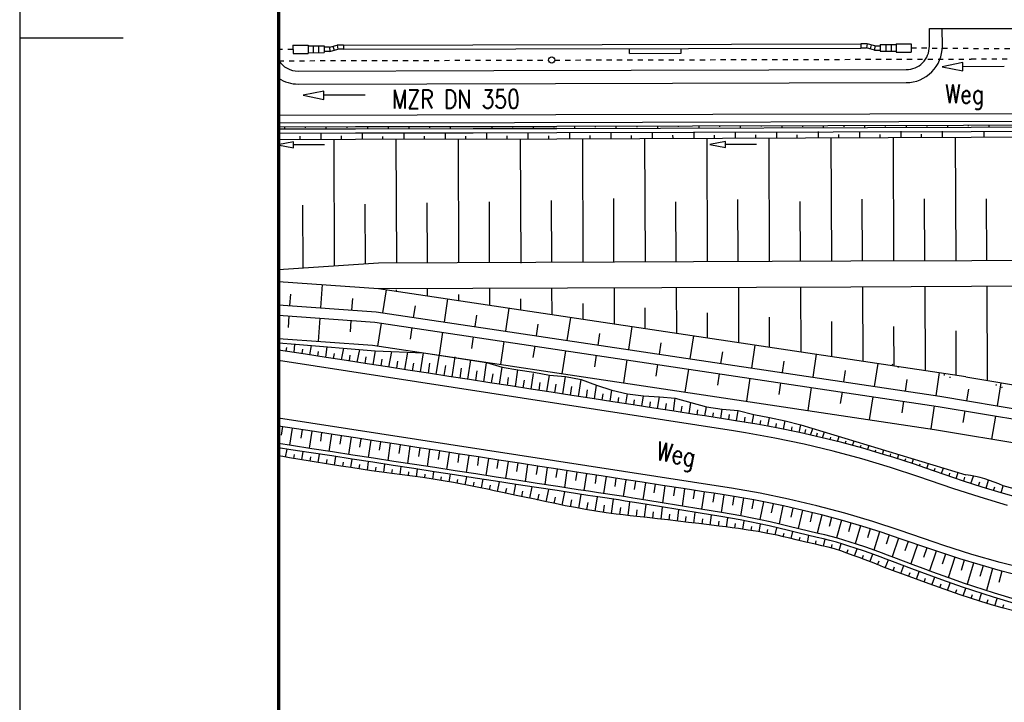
# Model space of a CAD drawing. Extents: x 0 to 1135, y 0 to 420.
# Tile 2 of 61: x 0 to 95, y 84 to 150. Entities that reach past the tile are written whole.
import ezdxf

# ---------------------------------------------------------------- set-up
doc = ezdxf.new("R2010")
doc.units = 0
doc.header["$LTSCALE"] = 2
doc.header["$MEASUREMENT"] = 0
for name, pattern in [('ACAD_ISO03W100', [0.5, 0.25, -0.25]), ('AUSGEZOGEN', [0]), ('PUNKTX2', [0.5, 0, -0.5]), ('STRICHLINIEX2', [0.5, 0.25, -0.25])]:
    doc.linetypes.add(name, pattern=pattern)
for name, color, linetype in [('ABKOMMENSSCHUTZWALL_AN_ZUFAHRT', 15, 'CONTINUOUS'), ('BOESCHG', 8, 'AUSGEZOGEN'), ('Boeschungen', 15, 'CONTINUOUS'), ('GRABEN', 8, 'AUSGEZOGEN'), ('HANGVERDÜBELUNG', 15, 'CONTINUOUS'), ('Kabelanlagen', 15, 'CONTINUOUS'), ('RAHMEN', 250, 'AUSGEZOGEN'), ('SCHRIFT', 8, 'AUSGEZOGEN'), ('Tiefenentwaesserung', 15, 'CONTINUOUS'), ('Wegböschungen', 15, 'CONTINUOUS'), ('Wege', 15, 'CONTINUOUS')]:
    doc.layers.add(name, color=color, linetype=linetype)
doc.styles.add('ROMANS', font='romans.shx', dxfattribs={"width": 0.8})

msp = doc.modelspace()

# ---------------------------------------------------------------- linework, layer by layer
at = {"layer": 'ABKOMMENSSCHUTZWALL_AN_ZUFAHRT', "linetype": 'Continuous'}
for p, q in [((25, 124.972), (34.655, 124.284)), ((29.087, 122.425), (29.246, 124.669)), ((26.094, 122.638), (26.174, 123.76)), ((35.066, 121.948), (35.4, 124.173)), ((25, 122.716), (34.408, 122.046)), ((32.079, 122.212), (32.159, 123.334)), ((41, 121.059), (41.333, 123.284)), ((25, 121.713), (34.298, 121.052)), ((34.408, 122.046), (88.821, 113.895)), ((38.033, 121.503), (38.2, 122.616)), ((43.967, 120.614), (44.134, 121.727)), ((46.934, 120.17), (47.267, 122.395)), ((25.944, 120.521), (26.023, 121.641)), ((28.856, 119.188), (29.016, 121.428)), ((31.928, 120.095), (32.008, 121.215)), ((34.298, 121.052), (88.665, 112.907)), ((34.585, 118.733), (34.918, 120.959)), ((49.901, 119.725), (50.067, 120.838)), ((52.868, 119.281), (53.201, 121.506)), ((37.718, 119.402), (37.885, 120.514)), ((40.519, 117.845), (40.852, 120.07)), ((55.835, 118.836), (56.001, 119.949)), ((58.802, 118.392), (59.135, 120.617)), ((25, 119.458), (34.051, 118.813)), ((43.652, 118.513), (43.819, 119.625)), ((46.452, 116.956), (46.786, 119.181)), ((61.768, 117.948), (61.935, 119.06)), ((64.735, 117.503), (65.069, 119.728)), ((70.669, 116.614), (71.002, 118.839)), ((34.051, 118.813), (88.314, 110.685)), ((49.586, 117.624), (49.753, 118.736)), ((52.386, 116.067), (52.72, 118.292)), ((67.702, 117.059), (67.869, 118.171)), ((76.603, 115.725), (76.936, 117.95)), ((55.52, 116.735), (55.686, 117.847)), ((58.32, 115.178), (58.653, 117.403)), ((61.454, 115.846), (61.62, 116.959)), ((73.636, 116.17), (73.803, 117.282)), ((82.537, 114.836), (82.87, 117.062)), ((64.254, 114.289), (64.587, 116.514)), ((67.387, 114.957), (67.554, 116.07)), ((79.57, 115.281), (79.736, 116.393)), ((88.47, 113.947), (88.804, 116.173)), ((70.188, 113.4), (70.521, 115.625)), ((73.321, 114.068), (73.488, 115.181)), ((85.504, 114.392), (85.67, 115.504)), ((94.399, 112.966), (94.768, 115.185)), ((76.121, 112.511), (76.455, 114.736)), ((79.255, 113.179), (79.422, 114.292)), ((91.439, 113.459), (91.624, 114.568)), ((82.055, 111.622), (82.389, 113.847)), ((85.189, 112.29), (85.355, 113.403)), ((88.821, 113.895), (118.446, 108.959)), ((87.989, 110.733), (88.322, 112.958)), ((88.665, 112.907), (118.282, 107.972)), ((91.09, 111.363), (91.275, 112.472)), ((93.864, 109.76), (94.234, 111.979)), ((88.314, 110.685), (117.912, 105.753))]:
    msp.add_line(p, q, dxfattribs=at)
at = {"layer": 'BOESCHG'}
msp.add_lwpolyline([(77.836, 187.531, -0.001412), (78.977, 187.584, -0.003834), (79.398, 187.599, -0.000011), (82.003, 187.672, -0.00032), (82.092, 187.674, -0.000187), (88.099, 187.833, 0.000449), (94.107, 187.991, 0.000027), (94.274, 187.996, 0.000001), (102.177, 188.212, 0.000121), (109.368, 188.41, -0.000076), (120.763, 188.726, -0.024953), (143.113, 188.225, 0.01921), (172.128, 187.243, 0.011672), (187.002, 187.658, -0.018262), (196.514, 187.798, -0.010757), (206.169, 187.38, 0.012049), (214.79, 187.028, 0.001472), (222.97, 186.916, 0.003103), (226.851, 186.899, 0.004886), (237.847, 187.025, -0.004363), (250.159, 187.178, -0.002612), (270.408, 187.149, 0.002576), (290.937, 187.118, 0.00157)], format="xyb", dxfattribs=at)
at = {"layer": 'Boeschungen', "linetype": 'Continuous'}
for p, q in [((25, 126.123), (34.645, 126.784)), ((36.381, 124.026), (36.38, 124.158)), ((39.382, 123.576), (39.379, 124.303)), ((42.384, 123.126), (42.382, 123.721)), ((45.386, 122.677), (45.379, 124.327)), ((51.39, 121.777), (51.379, 124.35)), ((48.388, 122.227), (48.384, 123.283))]:
    msp.add_line(p, q, dxfattribs=at)
for points in [[(25, 139.896), (32.418, 139.926)], [(25.568, 139.849), (25.568, 139.699)], [(27.568, 139.906), (27.568, 139.806)], [(29.568, 139.914), (29.568, 139.714)], [(31.568, 139.921), (31.568, 139.821)], [(32.418, 139.926), (43.785, 139.94)], [(32.418, 139.726), (43.785, 139.74)], [(33.568, 139.927), (33.568, 139.73)], [(35.568, 139.888), (35.568, 139.788)], [(37.568, 139.896), (37.568, 139.746)], [(39.568, 139.904), (39.568, 139.804)], [(41.568, 139.912), (41.569, 139.712)], [(43.785, 139.94), (51.868, 139.95)], [(43.785, 139.74), (51.868, 139.75)], [(45.568, 139.928), (45.569, 139.728)], [(47.568, 139.936), (47.568, 139.836)], [(49.568, 139.943), (49.568, 139.743)], [(51.568, 139.951), (51.568, 139.851)], [(51.868, 139.953), (117.264, 140.127)], [(51.868, 139.753), (91.868, 139.859)], [(53.568, 139.959), (53.568, 139.759)], [(55.568, 139.967), (55.568, 139.867)], [(57.568, 139.975), (57.568, 139.775)], [(59.568, 139.983), (59.568, 139.883)], [(61.568, 139.941), (61.568, 139.791)], [(63.568, 139.949), (63.568, 139.899)], [(65.568, 139.957), (65.568, 139.807)], [(67.568, 139.965), (67.568, 139.915)], [(69.568, 139.972), (69.568, 139.822)], [(71.568, 139.98), (71.568, 139.93)], [(73.568, 139.988), (73.568, 139.838)], [(75.568, 139.996), (75.568, 139.896)], [(77.568, 140.004), (77.568, 139.854)], [(79.568, 140.012), (79.568, 139.912)], [(81.568, 140.02), (81.568, 139.87)], [(83.568, 140.028), (83.568, 139.928)], [(85.568, 140.036), (85.568, 139.842)], [(87.568, 140.044), (87.568, 139.944)], [(89.568, 140.053), (89.568, 139.853)], [(91.568, 140.061), (91.568, 139.961)], [(91.868, 139.861), (117.265, 139.961)], [(93.568, 140.071), (93.568, 139.871)], [(25, 139.696), (32.418, 139.726)], [(25, 139.296), (32.42, 139.326)], [(25.07, 139.297), (25.072, 138.697)], [(27.072, 138.705), (27.071, 139.004)], [(29.07, 139.312), (29.072, 138.712)], [(31.072, 138.719), (31.071, 139.019)], [(32.42, 139.326), (43.786, 139.34)], [(33.07, 139.328), (33.073, 138.678)], [(35.073, 138.686), (35.071, 138.986)], [(37.07, 139.344), (37.073, 138.694)], [(39.073, 138.702), (39.071, 139.002)], [(41.07, 139.31), (41.073, 138.71)], [(43.073, 138.718), (43.071, 139.018)], [(43.786, 139.34), (51.87, 139.35)], [(45.07, 139.326), (45.072, 138.726)], [(47.072, 138.734), (47.071, 139.034)], [(49.07, 139.341), (49.072, 138.741)], [(51.072, 138.749), (51.071, 139.049)], [(51.87, 139.353), (91.87, 139.459)], [(51.872, 138.753), (91.872, 138.911)], [(53.07, 139.357), (53.072, 138.757)], [(55.072, 138.765), (55.071, 139.065)], [(57.07, 139.373), (57.072, 138.773)], [(59.072, 138.781), (59.071, 139.081)], [(60.322, 138.786), (60.369, 126.886)], [(61.07, 139.389), (61.072, 138.789)], [(63.072, 138.797), (63.071, 139.097)], [(65.07, 139.405), (65.072, 138.805)], [(66.322, 138.81), (66.369, 126.91)], [(67.072, 138.813), (67.071, 139.113)], [(69.07, 139.42), (69.072, 138.82)], [(71.072, 138.828), (71.071, 139.128)], [(72.322, 138.833), (72.369, 126.933)], [(73.07, 139.436), (73.072, 138.836)], [(75.072, 138.844), (75.071, 139.144)], [(77.07, 139.452), (77.072, 138.852)], [(78.322, 138.857), (78.369, 126.957)], [(79.072, 138.86), (79.071, 139.16)], [(81.07, 139.468), (81.072, 138.868)], [(83.072, 138.876), (83.071, 139.176)], [(84.322, 138.881), (84.369, 126.981)], [(85.07, 139.484), (85.072, 138.884)], [(87.072, 138.892), (87.071, 139.192)], [(89.07, 139.5), (89.072, 138.9)], [(90.322, 138.904), (90.369, 127.005)], [(91.87, 139.461), (117.266, 139.561)], [(91.872, 138.911), (120.698, 138.975)], [(93.07, 139.465), (93.072, 138.915)], [(25, 138.696), (32.422, 138.726)], [(30.322, 138.717), (30.371, 126.491)], [(32.422, 138.726), (51.872, 138.75)], [(36.323, 138.691), (36.37, 126.791)], [(42.323, 138.715), (42.37, 126.815)], [(48.322, 138.738), (48.37, 126.739)], [(54.322, 138.762), (54.369, 126.862)], [(27.372, 126.286), (27.348, 132.356)], [(33.37, 126.697), (33.347, 132.429)], [(39.37, 126.803), (39.347, 132.553)], [(45.37, 126.827), (45.346, 132.677)], [(51.369, 126.85), (51.346, 132.8)], [(57.369, 126.874), (57.345, 132.969)], [(63.369, 126.898), (63.347, 132.657)], [(69.369, 126.922), (69.346, 132.89)], [(75.369, 126.945), (75.347, 132.687)], [(81.369, 126.969), (81.346, 132.919)], [(87.369, 126.993), (87.346, 132.943)], [(93.369, 127.016), (93.346, 132.966)], [(34.645, 126.784), (80.241, 126.965)], [(80.241, 126.965), (91.919, 127.011)], [(91.919, 127.011), (103.241, 127.036)], [(91.879, 124.511), (103.129, 124.536)], [(34.655, 124.284), (80.248, 124.465)], [(34.655, 124.284), (91.353, 115.791)], [(57.379, 124.374), (57.393, 120.874)], [(63.379, 124.398), (63.397, 119.998)], [(69.379, 124.422), (69.4, 119.072)], [(75.379, 124.445), (75.404, 118.145)], [(80.248, 124.465), (91.879, 124.511)], [(81.379, 124.469), (81.408, 117.269)], [(87.379, 124.493), (87.411, 116.343)], [(93.379, 124.516), (93.415, 115.417)], [(54.391, 121.362), (54.385, 122.862)], [(60.395, 120.436), (60.387, 122.436)], [(66.399, 119.51), (66.389, 121.96)], [(72.402, 118.633), (72.391, 121.533)], [(78.406, 117.707), (78.392, 121.107)], [(84.41, 116.781), (84.394, 120.631)], [(90.413, 115.905), (90.396, 120.205)], [(91.347, 115.755), (118.816, 111.178)]]:
    msp.add_lwpolyline(points, dxfattribs=at)
at = {"layer": 'GRABEN', "linetype": 'Continuous'}
for points in [[(29.426, 138.173), (26.426, 138.165), (26.426, 138.465), (24.926, 138.162), (26.427, 137.865), (26.426, 138.165)], [(71.143, 138.202), (68.143, 138.195), (68.142, 138.495), (66.643, 138.191), (68.143, 137.895), (68.143, 138.195)]]:
    msp.add_lwpolyline(points, dxfattribs=at)
at = {"layer": 'HANGVERDÜBELUNG', "linetype": 'PUNKTX2'}
for centre in [(84.506, 116.765), (89.509, 115.777), (94.511, 114.789)]:
    msp.add_circle(centre, 0.3, dxfattribs=at)
at = {"layer": 'Kabelanlagen', "linetype": 'STRICHLINIEX2'}
for p, q in [((26.386, 147.383), (25, 147.38)), ((86.076, 147.527), (115.63, 147.299))]:
    msp.add_line(p, q, dxfattribs=at)
at = {"layer": 'Kabelanlagen', "linetype": 'Continuous'}
for p, q in [((26.385, 147.783), (27.835, 147.787)), ((26.385, 147.783), (26.387, 146.983)), ((27.835, 147.787), (27.837, 146.987)), ((27.835, 147.712), (29.395, 147.716)), ((28.335, 147.713), (28.337, 147.063)), ((28.835, 147.714), (28.837, 147.064)), ((29.395, 147.716), (29.397, 147.066)), ((29.899, 147.592), (29.395, 147.591)), ((29.899, 147.592), (30.645, 147.794)), ((29.899, 147.592), (29.953, 147.192)), ((29.953, 147.192), (30.699, 147.394)), ((30.247, 147.686), (30.351, 147.3)), ((31.255, 147.795), (30.645, 147.794)), ((30.645, 147.794), (30.699, 147.394)), ((31.256, 147.395), (30.699, 147.394)), ((31.255, 147.795), (81.204, 147.915)), ((31.255, 147.795), (31.256, 147.395)), ((31.256, 147.395), (81.205, 147.515)), ((58.861, 146.991), (58.86, 147.461)), ((63.861, 147.003), (63.86, 147.473)), ((81.814, 147.915), (81.204, 147.914)), ((81.204, 147.914), (81.205, 147.514)), ((81.762, 147.515), (81.205, 147.514)), ((81.814, 147.916), (81.762, 147.516)), ((82.509, 147.318), (81.762, 147.516)), ((82.561, 147.718), (81.814, 147.916)), ((82.213, 147.811), (82.11, 147.424)), ((82.561, 147.718), (82.509, 147.318)), ((82.561, 147.718), (83.065, 147.719)), ((83.065, 147.844), (84.625, 147.848)), ((83.065, 147.844), (83.066, 147.194)), ((83.625, 147.846), (83.626, 147.196)), ((84.125, 147.847), (84.126, 147.197)), ((84.625, 147.923), (86.075, 147.927)), ((84.625, 147.923), (84.627, 147.123)), ((86.075, 147.927), (86.077, 147.127)), ((26.387, 146.983), (27.837, 146.987)), ((27.837, 147.062), (29.397, 147.066)), ((29.953, 147.192), (29.396, 147.191)), ((58.861, 146.991), (63.861, 147.003)), ((82.509, 147.318), (83.066, 147.319)), ((83.066, 147.194), (84.626, 147.198)), ((84.627, 147.123), (86.077, 147.127))]:
    msp.add_line(p, q, dxfattribs=at)
at = {"layer": 'RAHMEN'}
for p, q in [((0, 420), (0, 0)), ((0, 148.5), (10, 148.5))]:
    msp.add_line(p, q, dxfattribs=at)
at = {"layer": 'RAHMEN', "const_width": 0.35}
msp.add_lwpolyline([(25, 5), (1130, 5), (1130, 415), (25, 415), (25, 5)], dxfattribs=at)
at = {"layer": 'Tiefenentwaesserung', "linetype": 'ACAD_ISO03W100'}
for points in [[(51.661, 146.351), (91.842, 146.45)], [(91.842, 146.461), (120.108, 146.524)], [(25, 146.284), (51.061, 146.349)]]:
    msp.add_lwpolyline(points, dxfattribs=at)
at = {"layer": 'Tiefenentwaesserung', "linetype": 'Continuous'}
for points in [[(95.042, 145.716), (91.042, 145.706), (91.041, 146.106), (89.042, 145.701), (91.043, 145.306), (91.042, 145.706)], [(33.361, 142.967), (29.361, 142.957), (29.36, 143.357), (27.361, 142.952), (29.362, 142.557), (29.361, 142.957)]]:
    msp.add_lwpolyline(points, dxfattribs=at)
msp.add_circle((51.361, 146.35), 0.3, dxfattribs=at)
at = {"layer": 'Wegböschungen', "linetype": 'Continuous'}
for p, q in [((24.968, 118.359), (25.07, 119.031)), ((25, 119.036), (26.614, 118.917)), ((26.493, 118.123), (26.572, 118.925)), ((26.614, 118.917), (34.325, 118.285)), ((25.73, 118.241), (25.784, 118.59)), ((27.256, 118.005), (27.323, 118.448)), ((28.019, 117.887), (28.156, 118.791)), ((28.782, 117.77), (28.85, 118.222)), ((29.544, 117.652), (29.699, 118.664)), ((30.307, 117.534), (30.381, 118.019)), ((31.07, 117.416), (31.289, 118.534)), ((32.596, 117.18), (32.83, 118.408)), ((34.121, 116.944), (34.365, 118.282)), ((34.325, 118.285), (38.978, 118.072)), ((35.647, 116.708), (35.911, 118.213)), ((37.172, 116.472), (37.458, 118.142)), ((38.698, 116.236), (38.978, 118.072)), ((38.978, 118.072), (45.082, 117.142)), ((40.223, 116), (40.519, 117.941)), ((31.833, 117.298), (31.918, 117.859)), ((33.358, 117.062), (33.456, 117.698)), ((34.884, 116.826), (34.983, 117.474)), ((36.409, 116.59), (36.513, 117.271)), ((37.935, 116.354), (38.047, 117.091)), ((39.461, 116.118), (39.61, 117.1)), ((41.749, 115.764), (42.041, 117.681)), ((43.274, 115.528), (43.562, 117.413)), ((44.8, 115.292), (45.076, 117.104)), ((45.082, 117.142), (46.574, 116.686)), ((40.986, 115.882), (41.133, 116.846)), ((42.512, 115.646), (42.657, 116.598)), ((44.037, 115.41), (44.179, 116.339)), ((45.563, 115.174), (45.695, 116.042)), ((46.326, 115.056), (46.574, 116.686)), ((46.574, 116.686), (48.1, 116.454)), ((47.851, 114.82), (48.1, 116.454)), ((48.1, 116.454), (49.626, 116.221)), ((49.377, 114.584), (49.606, 116.087)), ((49.626, 116.221), (51.142, 115.918)), ((47.088, 114.938), (47.205, 115.705)), ((48.614, 114.702), (48.727, 115.443)), ((50.14, 114.466), (50.256, 115.232)), ((50.902, 114.348), (51.142, 115.918)), ((51.142, 115.918), (52.685, 115.801)), ((51.665, 114.23), (51.789, 115.044)), ((52.428, 114.112), (52.685, 115.801)), ((52.685, 115.801), (54.201, 115.503)), ((53.953, 113.876), (54.201, 115.503)), ((54.201, 115.503), (55.681, 114.964)), ((53.191, 113.994), (53.32, 114.845)), ((54.716, 113.758), (54.829, 114.501)), ((55.479, 113.64), (55.681, 114.964)), ((55.681, 114.964), (57.167, 114.473)), ((56.242, 113.522), (56.332, 114.113)), ((57.005, 113.404), (57.167, 114.473)), ((57.167, 114.473), (58.677, 114.133)), ((58.53, 113.168), (58.677, 114.133)), ((58.677, 114.133), (60.209, 113.936)), ((57.767, 113.286), (57.843, 113.785)), ((59.293, 113.05), (59.367, 113.535)), ((60.056, 112.932), (60.209, 113.936)), ((60.209, 113.936), (61.756, 113.841)), ((60.819, 112.814), (60.9, 113.347)), ((61.581, 112.696), (61.756, 113.841)), ((61.756, 113.841), (63.296, 113.703)), ((62.344, 112.578), (62.437, 113.188)), ((63.107, 112.46), (63.296, 113.703)), ((63.296, 113.703), (64.796, 113.299)), ((64.632, 112.225), (64.796, 113.299)), ((64.796, 113.299), (66.292, 112.87)), ((63.87, 112.343), (63.96, 112.935)), ((65.395, 112.106), (65.468, 112.587)), ((66.158, 111.988), (66.292, 112.87)), ((66.292, 112.87), (67.82, 112.647)), ((66.921, 111.87), (66.986, 112.298)), ((67.684, 111.753), (67.82, 112.647)), ((67.82, 112.647), (69.361, 112.5)), ((69.207, 111.517), (69.361, 112.5)), ((69.361, 112.5), (70.87, 112.117)), ((68.447, 111.636), (68.52, 112.115)), ((69.967, 111.394), (70.042, 111.86)), ((70.724, 111.268), (70.87, 112.117)), ((70.87, 112.117), (72.394, 111.831)), ((71.482, 111.136), (71.553, 111.536)), ((72.237, 110.998), (72.388, 111.801)), ((72.394, 111.831), (73.913, 111.522)), ((72.994, 110.854), (73.073, 111.265)), ((73.746, 110.705), (73.912, 111.521)), ((73.913, 111.522), (75.412, 111.132)), ((26.496, 110.787), (25, 111.018)), ((25.362, 110.962), (25.239, 110.131)), ((26.31, 110.816), (26.062, 109.154)), ((28.473, 110.481), (26.496, 110.787)), ((27.257, 110.669), (27.133, 109.839)), ((28.204, 110.523), (27.957, 108.863)), ((30.449, 110.175), (28.473, 110.481)), ((29.151, 110.376), (29.027, 109.547)), ((74.501, 110.55), (74.582, 110.943)), ((75.794, 110.267), (75.891, 110.666)), ((76.343, 110.142), (76.564, 110.784)), ((76.923, 110.01), (77.017, 110.372)), ((77.5, 109.875), (77.687, 110.443)), ((26.24, 109.127), (25, 109.318)), ((30.098, 110.23), (29.851, 108.571)), ((32.426, 109.87), (30.449, 110.175)), ((31.045, 110.083), (30.922, 109.254)), ((31.992, 109.937), (31.745, 108.28)), ((34.402, 109.564), (32.426, 109.87)), ((32.939, 109.79), (32.816, 108.962)), ((33.886, 109.644), (33.64, 107.988)), ((36.379, 109.258), (34.402, 109.564)), ((34.833, 109.497), (34.71, 108.67)), ((35.78, 109.351), (35.534, 107.696)), ((78.242, 109.691), (78.324, 109.949)), ((78.96, 109.512), (79.123, 110.009)), ((79.698, 109.321), (79.778, 109.572)), ((80.412, 109.128), (80.56, 109.574)), ((26.178, 108.732), (25, 108.913)), ((25.675, 108.017), (25.808, 108.789)), ((28.155, 108.427), (26.178, 108.732)), ((28.216, 108.823), (26.24, 109.127)), ((27.253, 107.754), (27.381, 108.547)), ((30.132, 108.123), (28.155, 108.427)), ((30.193, 108.518), (28.216, 108.823)), ((32.17, 108.214), (30.193, 108.518)), ((38.355, 108.953), (36.379, 109.258)), ((36.728, 109.204), (36.604, 108.378)), ((37.675, 109.058), (37.429, 107.405)), ((40.332, 108.647), (38.355, 108.953)), ((38.622, 108.911), (38.499, 108.085)), ((39.569, 108.765), (39.323, 107.113)), ((42.308, 108.341), (40.332, 108.647)), ((40.516, 108.618), (40.393, 107.793)), ((41.463, 108.472), (41.217, 106.822)), ((81.148, 108.929), (81.224, 109.167)), ((81.86, 108.727), (81.996, 109.139)), ((82.59, 108.514), (82.656, 108.721)), ((83.3, 108.306), (83.432, 108.704)), ((25.401, 108.065), (25, 108.136)), ((26.058, 107.951), (25.401, 108.065)), ((27.044, 107.788), (26.058, 107.951)), ((26.463, 107.883), (26.529, 108.275)), ((28.032, 107.63), (27.044, 107.788)), ((30.007, 107.315), (28.032, 107.63)), ((28.041, 107.629), (28.105, 108.027)), ((28.829, 107.503), (28.958, 108.304)), ((29.617, 107.377), (29.682, 107.78)), ((32.109, 107.819), (30.132, 108.123)), ((30.405, 107.251), (30.536, 108.061)), ((31.192, 107.124), (31.258, 107.532)), ((31.983, 106.999), (32.111, 107.819)), ((34.085, 107.515), (32.109, 107.819)), ((34.146, 107.91), (32.17, 108.214)), ((33.567, 106.758), (33.682, 107.577)), ((36.062, 107.211), (34.085, 107.515)), ((36.123, 107.606), (34.146, 107.91)), ((38.1, 107.302), (36.123, 107.606)), ((42.41, 108.325), (42.287, 107.501)), ((44.285, 108.035), (42.308, 108.341)), ((43.357, 108.179), (43.112, 106.53)), ((44.304, 108.032), (44.182, 107.208)), ((46.261, 107.73), (44.285, 108.035)), ((45.251, 107.886), (45.006, 106.239)), ((46.199, 107.739), (46.076, 106.916)), ((48.238, 107.424), (46.261, 107.73)), ((47.146, 107.593), (46.901, 105.947)), ((48.093, 107.446), (47.97, 106.624)), ((50.214, 107.118), (48.238, 107.424)), ((84.027, 108.084), (84.101, 108.317)), ((84.734, 107.863), (84.868, 108.269)), ((85.457, 107.631), (85.536, 107.879)), ((86.16, 107.398), (86.304, 107.834)), ((30.994, 107.156), (30.007, 107.315)), ((31.982, 106.999), (30.994, 107.156)), ((32.97, 106.847), (31.982, 106.999)), ((32.773, 106.876), (32.835, 107.287)), ((33.96, 106.702), (32.97, 106.847)), ((34.951, 106.568), (33.96, 106.702)), ((34.359, 106.647), (34.414, 107.052)), ((35.943, 106.439), (34.951, 106.568)), ((35.152, 106.542), (35.255, 107.335)), ((35.943, 106.439), (35.993, 106.826)), ((38.039, 106.906), (36.062, 107.211)), ((36.734, 106.337), (36.833, 107.092)), ((37.523, 106.232), (37.573, 106.601)), ((40.016, 106.602), (38.039, 106.906)), ((40.077, 106.997), (38.1, 107.302)), ((38.311, 106.121), (38.414, 106.849)), ((39.883, 105.882), (39.997, 106.605)), ((41.992, 106.298), (40.016, 106.602)), ((42.053, 106.693), (40.077, 106.997)), ((44.03, 106.389), (42.053, 106.693)), ((49.04, 107.3), (48.795, 105.656)), ((49.987, 107.154), (49.865, 106.332)), ((52.191, 106.813), (50.214, 107.118)), ((50.934, 107.007), (50.689, 105.364)), ((51.881, 106.861), (51.759, 106.039)), ((54.167, 106.507), (52.191, 106.813)), ((52.828, 106.714), (52.584, 105.073)), ((53.775, 106.568), (53.653, 105.747)), ((56.144, 106.201), (54.167, 106.507)), ((86.88, 107.155), (86.949, 107.371)), ((87.58, 106.916), (87.74, 107.4)), ((88.299, 106.67), (88.383, 106.933)), ((88.999, 106.428), (89.176, 106.965)), ((90.417, 105.94), (90.612, 106.53)), ((36.935, 106.31), (35.943, 106.439)), ((37.926, 106.176), (36.935, 106.31)), ((38.915, 106.032), (37.926, 106.176)), ((39.904, 105.878), (38.915, 106.032)), ((39.097, 106.004), (39.152, 106.365)), ((40.89, 105.716), (39.904, 105.878)), ((40.669, 105.753), (40.728, 106.118)), ((41.876, 105.548), (40.89, 105.716)), ((41.454, 105.62), (41.578, 106.362)), ((42.533, 105.434), (41.876, 105.548)), ((43.969, 105.994), (41.992, 106.298)), ((42.238, 105.485), (42.303, 105.863)), ((43.02, 105.347), (43.162, 106.118)), ((43.799, 105.199), (43.877, 105.597)), ((45.946, 105.689), (43.969, 105.994)), ((46.007, 106.085), (44.03, 106.389)), ((44.575, 105.039), (44.75, 105.873)), ((47.922, 105.385), (45.946, 105.689)), ((47.984, 105.781), (46.007, 106.085)), ((46.132, 104.702), (46.332, 105.63)), ((49.96, 105.476), (47.984, 105.781)), ((54.722, 106.421), (54.478, 104.78)), ((55.669, 106.275), (55.547, 105.454)), ((58.12, 105.896), (56.144, 106.201)), ((56.617, 106.128), (56.373, 104.493)), ((57.564, 105.982), (57.443, 105.169)), ((60.097, 105.59), (58.12, 105.896)), ((58.511, 105.835), (58.269, 104.213)), ((59.458, 105.689), (59.336, 104.874)), ((62.073, 105.284), (60.097, 105.59)), ((60.405, 105.542), (60.161, 103.903)), ((89.718, 106.18), (89.807, 106.462)), ((91.138, 105.696), (91.26, 106.079)), ((91.84, 105.464), (92.075, 106.178)), ((92.564, 105.231), (92.689, 105.624)), ((93.29, 105.004), (93.536, 105.802)), ((43.19, 105.315), (42.533, 105.434)), ((43.845, 105.19), (43.19, 105.315)), ((44.499, 105.055), (43.845, 105.19)), ((45.151, 104.915), (44.499, 105.055)), ((45.804, 104.773), (45.151, 104.915)), ((45.352, 104.871), (45.447, 105.311)), ((46.783, 104.563), (45.804, 104.773)), ((47.763, 104.355), (46.783, 104.563)), ((46.915, 104.535), (47.017, 105.022)), ((47.695, 104.37), (47.91, 105.387)), ((49.899, 105.081), (47.922, 105.385)), ((48.476, 104.204), (48.588, 104.735)), ((49.256, 104.038), (49.489, 105.144)), ((51.876, 104.777), (49.899, 105.081)), ((51.937, 105.172), (49.96, 105.476)), ((50.817, 103.703), (51.069, 104.901)), ((52.864, 104.625), (51.876, 104.777)), ((52.925, 105.021), (51.937, 105.172)), ((52.387, 103.378), (52.641, 104.66)), ((53.853, 104.473), (52.864, 104.625)), ((53.914, 104.868), (52.925, 105.021)), ((54.902, 104.714), (53.914, 104.868)), ((55.89, 104.564), (54.902, 104.714)), ((56.55, 104.468), (55.89, 104.564)), ((61.352, 105.396), (61.229, 104.572)), ((62.299, 105.249), (62.053, 103.596)), ((64.05, 104.978), (62.073, 105.284)), ((63.249, 105.102), (63.123, 104.273)), ((64.196, 104.956), (63.942, 103.289)), ((65.038, 104.825), (64.05, 104.978)), ((65.143, 104.809), (65.016, 103.972)), ((66.026, 104.673), (65.038, 104.825)), ((66.087, 104.663), (65.837, 102.982)), ((67.014, 104.521), (66.026, 104.673)), ((94.015, 104.783), (94.129, 105.158)), ((94.742, 104.566), (94.941, 105.236)), ((48.743, 104.148), (47.763, 104.355)), ((49.722, 103.938), (48.743, 104.148)), ((50.702, 103.728), (49.722, 103.938)), ((50.037, 103.871), (50.158, 104.447)), ((51.682, 103.521), (50.702, 103.728)), ((51.6, 103.538), (51.728, 104.159)), ((53.176, 103.225), (53.3, 103.882)), ((54.841, 104.318), (53.853, 104.473)), ((53.966, 103.079), (54.208, 104.417)), ((54.757, 102.941), (54.874, 103.618)), ((55.829, 104.168), (54.841, 104.318)), ((55.552, 102.809), (55.772, 104.177)), ((56.489, 104.073), (55.829, 104.168)), ((57.149, 103.978), (56.489, 104.073)), ((57.21, 104.373), (56.55, 104.468)), ((57.809, 103.88), (57.149, 103.978)), ((57.149, 102.566), (57.332, 103.951)), ((57.87, 104.275), (57.21, 104.373)), ((58.467, 103.776), (57.809, 103.88)), ((58.528, 104.172), (57.87, 104.275)), ((59.125, 103.668), (58.467, 103.776)), ((59.186, 104.064), (58.528, 104.172)), ((58.747, 102.373), (58.896, 103.706)), ((59.783, 103.559), (59.125, 103.668)), ((59.844, 103.955), (59.186, 104.064)), ((60.831, 103.794), (59.844, 103.955)), ((61.818, 103.634), (60.831, 103.794)), ((63.792, 103.314), (61.818, 103.634)), ((67.038, 104.517), (66.909, 103.673)), ((68.001, 104.367), (67.014, 104.521)), ((67.988, 104.369), (67.722, 102.676)), ((68.964, 104.212), (68.001, 104.367)), ((68.941, 104.216), (68.801, 103.367)), ((69.925, 104.049), (68.964, 104.212)), ((69.892, 104.055), (69.598, 102.351)), ((70.885, 103.876), (69.925, 104.049)), ((70.845, 103.883), (70.687, 103.026)), ((71.842, 103.692), (70.885, 103.876)), ((71.796, 103.701), (71.457, 101.975)), ((73.752, 103.297), (71.842, 103.692)), ((52.663, 103.324), (51.682, 103.521)), ((53.646, 103.137), (52.663, 103.324)), ((54.631, 102.963), (53.646, 103.137)), ((55.617, 102.798), (54.631, 102.963)), ((56.605, 102.643), (55.617, 102.798)), ((56.349, 102.682), (56.451, 103.373)), ((57.948, 102.463), (58.031, 103.148)), ((59.54, 102.289), (59.612, 102.932)), ((60.77, 103.398), (59.783, 103.559)), ((60.333, 102.202), (60.473, 103.447)), ((61.757, 103.239), (60.77, 103.398)), ((61.126, 102.113), (61.194, 102.716)), ((63.731, 102.918), (61.757, 103.239)), ((61.919, 102.024), (62.05, 103.192)), ((63.502, 101.842), (63.63, 102.935)), ((65.705, 102.598), (63.731, 102.918)), ((65.767, 102.993), (63.792, 103.314)), ((65.081, 101.649), (65.211, 102.678)), ((66.753, 102.834), (65.767, 102.993)), ((67.739, 102.673), (66.753, 102.834)), ((68.683, 102.514), (67.739, 102.673)), ((72.743, 103.51), (72.564, 102.64)), ((73.69, 103.31), (73.311, 101.557)), ((75.653, 102.864), (73.752, 103.297)), ((74.632, 103.101), (74.434, 102.219)), ((75.576, 102.882), (75.158, 101.115)), ((77.545, 102.393), (75.653, 102.864)), ((57.596, 102.506), (56.605, 102.643)), ((58.259, 102.427), (57.596, 102.506)), ((58.922, 102.355), (58.259, 102.427)), ((59.585, 102.284), (58.922, 102.355)), ((60.58, 102.175), (59.585, 102.284)), ((61.575, 102.062), (60.58, 102.175)), ((62.569, 101.95), (61.575, 102.062)), ((63.564, 101.835), (62.569, 101.95)), ((62.712, 101.934), (62.775, 102.499)), ((64.557, 101.714), (63.564, 101.835)), ((64.292, 101.747), (64.356, 102.277)), ((65.55, 101.591), (64.557, 101.714)), ((66.691, 102.439), (65.705, 102.598)), ((65.873, 101.551), (65.936, 102.05)), ((66.665, 101.453), (66.787, 102.423)), ((67.677, 102.278), (66.691, 102.439)), ((67.457, 101.356), (67.516, 101.825)), ((68.618, 102.12), (67.677, 102.278)), ((68.249, 101.26), (68.363, 102.163)), ((69.557, 101.952), (68.618, 102.12)), ((69.626, 102.346), (68.683, 102.514)), ((70.493, 101.769), (69.557, 101.952)), ((70.566, 102.162), (69.626, 102.346)), ((69.823, 101.051), (69.944, 101.878)), ((71.426, 101.573), (70.493, 101.769)), ((71.503, 101.965), (70.566, 102.162)), ((72.438, 101.758), (71.503, 101.965)), ((73.371, 101.543), (72.438, 101.758)), ((76.514, 102.654), (76.298, 101.772)), ((77.452, 102.417), (77.005, 100.669)), ((79.428, 101.884), (77.545, 102.393)), ((78.389, 102.17), (78.158, 101.31)), ((79.323, 101.913), (78.846, 100.216)), ((81.3, 101.338), (79.428, 101.884)), ((67.533, 101.347), (65.55, 101.591)), ((68.159, 101.271), (67.533, 101.347)), ((68.784, 101.194), (68.159, 101.271)), ((69.409, 101.111), (68.784, 101.194)), ((69.037, 101.161), (69.095, 101.593)), ((70.344, 100.972), (69.409, 101.111)), ((71.278, 100.817), (70.344, 100.972)), ((70.605, 100.93), (70.669, 101.325)), ((72.209, 100.65), (71.278, 100.817)), ((71.388, 100.798), (71.518, 101.553)), ((72.357, 101.366), (71.426, 101.573)), ((72.167, 100.658), (72.235, 101.018)), ((73.286, 101.152), (72.357, 101.366)), ((72.942, 100.504), (73.089, 101.198)), ((74.213, 100.932), (73.286, 101.152)), ((74.302, 101.322), (73.371, 101.543)), ((75.139, 100.708), (74.213, 100.932)), ((75.232, 101.097), (74.302, 101.322)), ((74.489, 100.15), (74.651, 100.826)), ((76.162, 100.871), (75.232, 101.097)), ((77.092, 100.648), (76.162, 100.871)), ((80.251, 101.649), (80.005, 100.797)), ((81.176, 101.375), (80.663, 99.65)), ((82.232, 101.051), (81.3, 101.338)), ((82.099, 101.092), (81.833, 100.22)), ((83.16, 100.754), (82.232, 101.051)), ((83.022, 100.799), (82.463, 99.039)), ((85.015, 100.132), (83.163, 100.761)), ((73.136, 100.463), (72.209, 100.65)), ((73.751, 100.326), (73.136, 100.463)), ((73.716, 100.334), (73.793, 100.673)), ((74.365, 100.18), (73.751, 100.326)), ((74.978, 100.031), (74.365, 100.18)), ((75.898, 99.81), (74.978, 100.031)), ((76.065, 100.483), (75.139, 100.708)), ((75.264, 99.962), (75.345, 100.3)), ((76.82, 99.597), (75.898, 99.81)), ((76.042, 99.776), (76.2, 100.451)), ((76.992, 100.261), (76.065, 100.483)), ((76.821, 99.597), (76.898, 99.931)), ((77.611, 100.115), (76.992, 100.261)), ((77.714, 100.502), (77.092, 100.648)), ((77.596, 99.424), (77.754, 100.081)), ((78.228, 99.965), (77.611, 100.115)), ((78.334, 100.351), (77.714, 100.502)), ((78.843, 99.802), (78.228, 99.965)), ((78.951, 100.187), (78.334, 100.351)), ((79.563, 100.006), (78.951, 100.187)), ((80.171, 99.812), (79.563, 100.006)), ((80.777, 99.612), (80.171, 99.812)), ((83.942, 100.495), (83.649, 99.606)), ((84.857, 100.186), (84.246, 98.38)), ((85.961, 99.807), (85.015, 100.132)), ((85.767, 99.874), (85.453, 98.958)), ((77.436, 99.46), (76.82, 99.597)), ((78.051, 99.317), (77.436, 99.46)), ((78.66, 99.154), (78.051, 99.317)), ((78.36, 99.237), (78.449, 99.561)), ((79.262, 98.962), (78.66, 99.154)), ((79.452, 99.622), (78.843, 99.802)), ((79.11, 99.013), (79.319, 99.663)), ((79.857, 98.749), (79.262, 98.962)), ((80.058, 99.429), (79.452, 99.622)), ((79.851, 98.751), (79.971, 99.085)), ((80.661, 99.229), (80.058, 99.429)), ((80.593, 98.473), (80.853, 99.165)), ((81.565, 98.926), (80.661, 99.229)), ((81.685, 99.308), (80.777, 99.612)), ((82.465, 98.614), (81.565, 98.926)), ((82.589, 98.995), (81.685, 99.308)), ((83.192, 98.776), (82.589, 98.995)), ((86.906, 99.481), (85.961, 99.807)), ((86.673, 99.562), (86.037, 97.703)), ((87.861, 99.152), (86.906, 99.481)), ((87.578, 99.249), (87.256, 98.307)), ((88.482, 98.94), (87.834, 97.026)), ((88.817, 98.827), (87.861, 99.152)), ((80.449, 98.528), (79.857, 98.749)), ((81.04, 98.306), (80.449, 98.528)), ((81.631, 98.085), (81.04, 98.306)), ((81.339, 98.195), (81.475, 98.553)), ((82.221, 97.86), (81.631, 98.085)), ((82.083, 97.913), (82.368, 98.649)), ((83.066, 98.396), (82.465, 98.614)), ((82.827, 97.624), (82.972, 98)), ((83.665, 98.173), (83.066, 98.396)), ((83.793, 98.552), (83.192, 98.776)), ((83.569, 97.332), (83.866, 98.097)), ((84.263, 97.946), (83.665, 98.173)), ((84.393, 98.325), (83.793, 98.552)), ((86.134, 97.239), (84.263, 97.946)), ((86.265, 97.617), (84.393, 98.325)), ((90.767, 98.195), (88.817, 98.827)), ((89.384, 98.639), (89.062, 97.666)), ((90.286, 98.347), (89.652, 96.363)), ((92.729, 97.602), (90.767, 98.195)), ((91.19, 98.064), (90.879, 97.053)), ((82.812, 97.63), (82.221, 97.86)), ((83.403, 97.397), (82.812, 97.63)), ((83.995, 97.168), (83.403, 97.397)), ((84.619, 96.934), (83.995, 97.168)), ((84.318, 97.046), (84.463, 97.431)), ((85.069, 96.768), (85.352, 97.534)), ((87.089, 96.879), (86.134, 97.239)), ((87.217, 97.257), (86.265, 97.617)), ((86.569, 96.219), (86.843, 96.971)), ((88.171, 96.901), (87.217, 97.257)), ((92.096, 97.788), (91.485, 95.731)), ((93.005, 97.522), (92.705, 96.473)), ((94.703, 97.048), (92.729, 97.602)), ((93.917, 97.264), (93.327, 95.123)), ((94.831, 97.014), (94.541, 95.922)), ((96.688, 96.534), (94.703, 97.048)), ((85.245, 96.704), (84.619, 96.934)), ((85.872, 96.475), (85.245, 96.704)), ((85.82, 96.494), (85.958, 96.873)), ((86.832, 96.122), (85.872, 96.475)), ((87.792, 95.769), (86.832, 96.122)), ((88.044, 96.522), (87.089, 96.879)), ((87.318, 95.943), (87.454, 96.317)), ((89.031, 96.161), (88.044, 96.522)), ((88.069, 95.668), (88.337, 96.414)), ((89.154, 96.542), (88.171, 96.901)), ((90.02, 95.81), (89.031, 96.161)), ((90.14, 96.191), (89.154, 96.542)), ((91.13, 95.851), (90.14, 96.191)), ((89.785, 95.058), (87.792, 95.769)), ((88.822, 95.397), (88.953, 95.77)), ((89.576, 95.131), (89.834, 95.875)), ((90.787, 94.715), (89.785, 95.058)), ((91.014, 95.468), (90.02, 95.81)), ((90.332, 94.87), (90.459, 95.242)), ((92.011, 95.134), (91.014, 95.468)), ((91.092, 94.613), (91.338, 95.359)), ((92.122, 95.518), (91.13, 95.851)), ((93.01, 94.806), (92.011, 95.134)), ((93.118, 95.191), (92.122, 95.518)), ((94.116, 94.872), (93.118, 95.191)), ((91.792, 94.384), (90.787, 94.715)), ((92.802, 94.067), (91.792, 94.384)), ((91.854, 94.364), (91.972, 94.736)), ((92.619, 94.124), (92.845, 94.86)), ((94.012, 94.486), (93.01, 94.806)), ((93.385, 93.892), (93.494, 94.254)), ((96.027, 93.875), (94.012, 94.486)), ((96.124, 94.263), (94.116, 94.872)), ((94.154, 93.667), (94.36, 94.378)), ((93.817, 93.764), (92.802, 94.067)), ((94.836, 93.475), (93.817, 93.764)), ((95.859, 93.199), (94.836, 93.475)), ((94.926, 93.45), (95.023, 93.798))]:
    msp.add_line(p, q, dxfattribs=at)
for points in [[(96.591, 104.048), (94.757, 104.562), (92.934, 105.113), (91.122, 105.701), (90.193, 106.016), (89.265, 106.337), (88.32, 106.663), (87.374, 106.987), (86.388, 107.322), (85.399, 107.65), (84.402, 107.969), (83.4, 108.277), (81.389, 108.864), (79.367, 109.41), (77.334, 109.917), (75.291, 110.382), (73.24, 110.806), (72.211, 111.003), (71.18, 111.189), (70.148, 111.365), (69.113, 111.531), (68.124, 111.685), (67.134, 111.838), (66.146, 111.99), (65.158, 112.143), (63.181, 112.449), (61.205, 112.755), (59.228, 113.06), (57.252, 113.366), (55.275, 113.672), (53.299, 113.977), (51.322, 114.283), (49.346, 114.589), (47.369, 114.895), (45.393, 115.2), (43.416, 115.506), (41.44, 115.812), (39.463, 116.117), (37.487, 116.423), (35.51, 116.729), (33.534, 117.034), (31.557, 117.34), (29.581, 117.646), (27.604, 117.952), (25.628, 118.257), (25, 118.354)], [(75.254, 110.39), (75.412, 111.132), (91.327, 106.313)], [(98.601, 104.236), (94.953, 105.233), (94.516, 105.42), (94.077, 105.6), (93.634, 105.768), (93.185, 105.915), (92.727, 106.038), (92.264, 106.141), (91.796, 106.231), (91.327, 106.313)]]:
    msp.add_lwpolyline(points, dxfattribs=at)
at = {"layer": 'Wege', "linetype": 'Continuous'}
for p, q in [((87.821, 149.389), (119.82, 149.467)), ((87.825, 147.681), (87.821, 149.389)), ((89.075, 147.684), (89.071, 149.392)), ((26.891, 145.285), (45.777, 145.33)), ((45.777, 145.33), (85.58, 145.425)), ((26.894, 144.035), (51.741, 144.094)), ((51.741, 144.094), (85.583, 144.175)), ((25, 141.03), (51.748, 141.094)), ((51.748, 141.094), (119.091, 141.256)), ((25, 140.28), (47.767, 140.335)), ((47.767, 140.335), (119.842, 140.508)), ((68.907, 110.552), (25, 117.343)), ((68.066, 105.116), (25, 111.777)), ((70.069, 110.365), (68.907, 110.552)), ((72.904, 109.853), (70.069, 110.365)), ((75.724, 109.262), (72.904, 109.853)), ((78.526, 108.594), (75.724, 109.262)), ((81.309, 107.848), (78.526, 108.594)), ((84.07, 107.024), (81.309, 107.848)), ((86.807, 106.125), (84.07, 107.024)), ((90.081, 104.998), (86.807, 106.125)), ((68.721, 105.013), (68.066, 105.116)), ((71.482, 104.526), (68.721, 105.013)), ((92.717, 104.134), (90.081, 104.998)), ((74.228, 103.961), (71.482, 104.526)), ((76.957, 103.317), (74.228, 103.961)), ((95.377, 103.345), (92.717, 104.134)), ((79.666, 102.596), (76.957, 103.317)), ((82.353, 101.799), (79.666, 102.596)), ((85.017, 100.924), (82.353, 101.799)), ((88.291, 99.798), (85.017, 100.924)), ((89.204, 99.488), (88.291, 99.798)), ((91.923, 98.624), (89.204, 99.488)), ((94.665, 97.835), (91.923, 98.624)), ((97.428, 97.125), (94.665, 97.835))]:
    msp.add_line(p, q, dxfattribs=at)
for centre, radius, start, end in [((85.575, 147.675), 2.25, 270.13743, 0.14045), ((85.575, 147.675), 3.5, 270.13743, 0.14045), ((26.885, 147.535), 2.25, 213.07371, 270.13743), ((26.885, 147.535), 3.5, 237.40519, 270.13743)]:
    msp.add_arc(centre, radius, start, end, dxfattribs=at)

# ---------------------------------------------------------------- texts
at = {"layer": 'SCHRIFT', "style": 'ROMANS', "width": 0.8}
for rotation, p in [(359.69709, (89.328, 142.189)), (349.68159, (61.363, 107.764))]:
    msp.add_text('Weg', height=1.8, rotation=rotation, dxfattribs=at).set_placement(p)
at = {"layer": 'Tiefenentwaesserung', "linetype": 'Continuous', "style": 'ROMANS', "oblique": 0, "width": 0.8}
msp.add_text('MZR DN 350', height=1.8, rotation=0.13931, dxfattribs=at).set_placement((35.95, 141.665))

doc.saveas('drawing.dxf')
